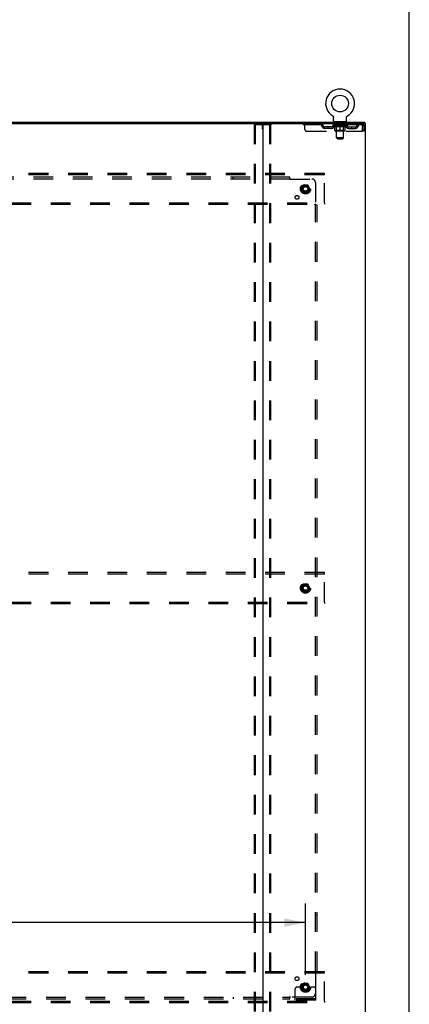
# Model space of a CAD drawing. Header units: inches. Extents: x 0 to 262, y 0 to 169.
# Tile 74 of 74: x 233 to 262, y 57 to 129. Entities that reach past the tile are written whole.
import ezdxf

# ---------------------------------------------------------------- set-up
doc = ezdxf.new("R2010")
doc.units = ezdxf.units.IN
doc.header["$LTSCALE"] = 14.384615
doc.header["$MEASUREMENT"] = 0
doc.linetypes.add('DOT', pattern=[0.2, 0.1, -0.1])
doc.linetypes.add('HIDDEN', pattern=[0.2, 0.1, -0.1])
doc.layers.get('0').update_dxf_attribs({"linetype": 'CONTINUOUS'})
for name, color, linetype in [('DEFAULT_2', 8, 'HIDDEN'), ('DIMENSIONS', 7, 'CONTINUOUS'), ('SUBPANEL', 7, 'CONTINUOUS'), ('WITNESSMARKS', 7, 'CONTINUOUS')]:
    doc.layers.add(name, color=color, linetype=linetype)
doc.styles.get("Standard").update_dxf_attribs({"font": 'arial.ttf'})
doc.dimstyles.new('DIMSTYLE_1', dxfattribs={"dimtxt": 1.153846, "dimasz": 1.538462, "dimexe": 0.09, "dimexo": 0.07, "dimgap": 0.0375, "dimtad": 0, "dimtih": 1, "dimtoh": 1, "dimzin": 4, "dimdsep": 46, "dimtxsty": 'Standard', "dimblk": '_FILLED', "dimblk1": '_FILLED', "dimblk2": '_FILLED', "dimcen": 0.09, "dimadec": 3, "dimazin": 1, "dimtfac": 1, "dimtdec": 3, "dimtofl": 0, "dimtmove": 0, "dimatfit": 3, "dimldrblk": '_FILLED', "dimfxl": 0, "dimtolj": 1, "dimtzin": 4, "dimarcsym": 0})

# ---------------------------------------------------------------- blocks, each defined once
blk = doc.blocks.new('_FILLED')
at = {"color": 0, "linetype": 'ByBlock'}
blk.add_solid([(0, 0), (-1, 0.2), (-1, -0.2)], dxfattribs=at)
blk = doc.blocks.new('*D5')
at = {"layer": 'DIMENSIONS', "color": 2, "linetype": 'Continuous'}
for p, q in [((184.966, 59.145), (184.966, 64.329)), ((253.966, 59.145), (253.966, 64.329)), ((184.966, 62.944), (211.802, 62.944)), ((253.966, 62.944), (216.988, 62.944))]:
    blk.add_line(p, q, dxfattribs=at)
at = {"layer": 'DIMENSIONS', "color": 2, "linetype": 'Continuous', "xscale": 1.5384615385, "yscale": 1.5384615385, "zscale": 1.5384615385, "rotation": 180}
blk.add_blockref('_FILLED', (184.966, 62.944), dxfattribs=at)
at = {"layer": 'DIMENSIONS', "color": 2, "linetype": 'Continuous', "xscale": 1.5384615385, "yscale": 1.5384615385, "zscale": 1.5384615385}
blk.add_blockref('_FILLED', (253.966, 62.944), dxfattribs=at)
at = {"layer": 'DIMENSIONS', "color": 2, "linetype": 'Continuous', "insert": (214.395, 63.521), "char_height": 1.1538, "width": 4.03203, "attachment_point": 2, "line_spacing_factor": 0.9}
blk.add_mtext('69.00', dxfattribs=at)

msp = doc.modelspace()

# ---------------------------------------------------------------- linework, layer by layer
at = {"color": 7, "linetype": 'Continuous'}
for p, q in [((261.538, 0), (261.538, 169.231)), ((255.95, 121.805), (255.95, 121.805)), ((255.95, 121.805), (255.953, 121.803)), ((255.953, 121.803), (255.956, 121.801)), ((255.956, 121.801), (255.958, 121.8)), ((255.958, 121.8), (255.961, 121.798)), ((255.961, 121.798), (255.965, 121.795)), ((255.965, 121.795), (255.968, 121.792)), ((255.968, 121.792), (255.971, 121.789)), ((255.971, 121.789), (255.974, 121.786)), ((255.974, 121.786), (255.977, 121.783)), ((255.977, 121.783), (255.98, 121.78)), ((255.98, 121.78), (255.983, 121.777)), ((255.983, 121.777), (255.986, 121.773)), ((255.986, 121.773), (255.989, 121.77)), ((255.988, 121.77), (255.991, 121.766)), ((255.991, 121.766), (255.993, 121.763)), ((255.993, 121.763), (255.996, 121.759)), ((255.995, 121.759), (255.998, 121.755)), ((255.998, 121.755), (256, 121.751)), ((256, 121.751), (256.001, 121.747)), ((256.001, 121.747), (256.003, 121.743)), ((256.003, 121.743), (256.005, 121.739)), ((256.005, 121.739), (256.006, 121.735)), ((256.006, 121.735), (256.007, 121.731)), ((256.012, 121.705), (256.012, 121.701)), ((256.012, 121.701), (256.012, 121.697)), ((256.012, 121.448), (256.012, 121.697)), ((256.962, 121.448), (256.962, 121.697)), ((256.965, 121.727), (256.966, 121.731)), ((256.966, 121.731), (256.968, 121.735)), ((256.968, 121.735), (256.969, 121.739)), ((256.969, 121.739), (256.971, 121.743)), ((256.971, 121.743), (256.972, 121.747)), ((256.972, 121.747), (256.974, 121.751)), ((256.974, 121.751), (256.976, 121.755)), ((256.976, 121.755), (256.978, 121.759)), ((256.978, 121.759), (256.98, 121.763)), ((256.98, 121.763), (256.983, 121.766)), ((256.983, 121.766), (256.985, 121.77)), ((256.985, 121.77), (256.988, 121.773)), ((256.988, 121.773), (256.99, 121.777)), ((256.99, 121.777), (256.993, 121.78)), ((256.993, 121.78), (256.996, 121.783)), ((256.996, 121.783), (256.999, 121.786)), ((256.999, 121.786), (257.002, 121.789)), ((257.002, 121.789), (257.006, 121.792)), ((257.006, 121.792), (257.009, 121.795)), ((257.009, 121.795), (257.012, 121.798)), ((257.012, 121.798), (257.016, 121.8)), ((257.016, 121.8), (257.017, 121.801)), ((257.016, 121.8), (257.017, 121.801)), ((257.017, 121.801), (257.02, 121.803)), ((257.02, 121.803), (257.023, 121.805)), ((257.023, 121.805), (257.023, 121.805)), ((188.051, 121.254), (250.881, 121.254)), ((256.924, 121.388), (256.049, 121.388)), ((256.049, 121.388), (256.049, 121.358)), ((256.924, 121.388), (256.924, 121.358)), ((258.285, 121.254), (258.251, 121.254)), ((258.289, 121.254), (258.289, 121.358))]:
    msp.add_line(p, q, dxfattribs=at)
at = {"color": 3, "linetype": 'Continuous'}
for p, q in [((180.643, 121.358), (258.289, 121.358)), ((250.841, 121.214), (250.841, 53.502)), ((250.881, 121.254), (258.251, 121.254)), ((258.285, 121.254), (258.341, 121.254)), ((258.341, 53.462), (258.341, 121.254))]:
    msp.add_line(p, q, dxfattribs=at)
at = {"color": 7, "linetype": 'Continuous'}
for points in [[(256.007, 121.731), (256.008, 121.727), (256.009, 121.723), (256.01, 121.718), (256.011, 121.714), (256.011, 121.71), (256.012, 121.705), (256.012, 121.701)], [(256.962, 121.697), (256.962, 121.701), (256.962, 121.705), (256.962, 121.71), (256.963, 121.714), (256.964, 121.718), (256.964, 121.723), (256.965, 121.727)], [(256.962, 121.701), (256.962, 121.705), (256.962, 121.71), (256.963, 121.714), (256.964, 121.718)]]:
    msp.add_lwpolyline(points, dxfattribs=at)
msp.add_circle((256.487, 122.712), 0.609, dxfattribs=at)
for centre, radius, start, end in [((256.487, 122.712), 1.054, 300.39933, 239.60067), ((256.072, 121.448), 0.06, 180, 270), ((256.902, 121.448), 0.06, 270, 360), ((250.801, 121.214), 0.04, 0, 90)]:
    msp.add_arc(centre, radius, start, end, dxfattribs=at)
at = {"color": 3, "linetype": 'Continuous'}
msp.add_arc((250.881, 121.214), 0.04, 90, 180, dxfattribs=at)
at = {"layer": 'DEFAULT_2', "color": 8, "linetype": 'HIDDEN'}
for p, q in [((255.95, 121.805), (255.95, 121.805)), ((255.956, 121.801), (255.958, 121.8)), ((257.023, 121.805), (257.023, 121.805)), ((250.237, 53.576), (250.237, 121.141)), ((250.258, 121.171), (251.423, 121.171)), ((250.31, 53.576), (250.31, 121.141)), ((251.371, 53.576), (251.371, 121.141)), ((251.445, 53.576), (251.445, 121.141)), ((253.799, 121.254), (253.799, 121.15)), ((258.07, 121.15), (253.799, 121.15)), ((253.924, 120.817), (253.924, 121.254)), ((254.899, 121.254), (254.899, 121.15)), ((255.855, 121.003), (255.372, 121.003)), ((255.372, 120.899), (255.372, 121.003)), ((255.855, 120.899), (255.372, 120.899)), ((255.622, 120.899), (255.622, 121.003)), ((255.981, 121.113), (255.981, 121.15)), ((256.993, 121.113), (255.981, 121.113)), ((256.108, 121.024), (255.981, 121.113)), ((255.988, 121.145), (255.988, 121.15)), ((255.995, 121.142), (255.995, 121.145)), ((255.995, 121.142), (256.978, 121.142)), ((256.002, 121.142), (256.002, 121.145)), ((256.003, 121.142), (256.003, 121.145)), ((256.011, 121.145), (256.011, 121.15)), ((256.024, 121.142), (256.024, 121.145)), ((256.026, 121.142), (256.026, 121.145)), ((256.048, 121.145), (256.048, 121.15)), ((256.049, 121.15), (256.049, 121.254)), ((256.06, 121.142), (256.06, 121.145)), ((256.062, 121.142), (256.062, 121.145)), ((256.225, 121.145), (256.065, 121.145)), ((256.099, 121.145), (256.099, 121.15)), ((256.1, 121.142), (256.1, 121.145)), ((256.101, 121.142), (256.101, 121.145)), ((256.103, 121.142), (256.103, 121.145)), ((256.108, 121.024), (256.116, 121.024)), ((256.109, 121.142), (256.109, 121.145)), ((256.109, 121.142), (256.109, 121.145)), ((256.112, 121.142), (256.112, 121.145)), ((256.114, 121.142), (256.114, 121.145)), ((256.116, 120.733), (256.116, 121.058)), ((256.118, 121.142), (256.118, 121.145)), ((256.129, 121.142), (256.129, 121.145)), ((256.142, 121.388), (256.142, 121.358)), ((256.144, 121.142), (256.144, 121.147)), ((256.144, 121.142), (256.144, 121.145)), ((256.828, 120.704), (256.146, 120.704)), ((256.16, 121.142), (256.16, 121.145)), ((256.161, 121.145), (256.161, 121.15)), ((256.169, 121.142), (256.169, 121.145)), ((256.172, 121.142), (256.172, 121.145)), ((256.177, 121.298), (256.177, 121.378)), ((256.18, 121.142), (256.18, 121.145)), ((256.246, 121.288), (256.187, 121.288)), ((256.189, 121.142), (256.189, 121.148)), ((256.201, 121.142), (256.201, 121.145)), ((256.204, 121.142), (256.204, 121.145)), ((256.237, 120.736), (256.205, 120.704)), ((256.225, 121.142), (256.225, 121.145)), ((256.279, 121.145), (256.229, 121.145)), ((256.23, 121.024), (256.374, 121.024)), ((256.234, 121.145), (256.234, 121.15)), ((256.237, 120.736), (256.237, 121.11)), ((256.737, 120.736), (256.237, 120.736)), ((256.238, 120.198), (256.238, 121.278)), ((256.239, 121.142), (256.239, 121.145)), ((256.243, 121.142), (256.243, 121.145)), ((256.248, 121.142), (256.248, 121.149)), ((256.251, 121.142), (256.251, 121.145)), ((256.26, 121.142), (256.26, 121.145)), ((256.279, 121.142), (256.279, 121.145)), ((256.339, 121.145), (256.292, 121.145)), ((256.308, 121.142), (256.308, 121.145)), ((256.314, 121.145), (256.314, 121.15)), ((256.317, 121.142), (256.317, 121.145)), ((256.319, 121.142), (256.319, 121.15)), ((256.321, 121.142), (256.321, 121.145)), ((256.327, 121.142), (256.327, 121.145)), ((256.339, 121.142), (256.339, 121.145)), ((256.403, 121.145), (256.36, 121.145)), ((256.37, 121.142), (256.37, 121.145)), ((256.395, 121.145), (256.457, 121.148)), ((256.399, 121.145), (256.399, 121.15)), ((256.399, 121.145), (256.399, 121.15)), ((256.399, 121.15), (256.399, 121.15)), ((256.399, 121.142), (256.399, 121.145)), ((256.402, 121.142), (256.402, 121.145)), ((256.403, 121.142), (256.403, 121.145)), ((256.404, 121.142), (256.404, 121.145)), ((256.432, 121.145), (256.483, 121.145)), ((256.436, 121.142), (256.436, 121.145)), ((256.44, 121.145), (256.44, 121.147)), ((256.457, 121.145), (256.457, 121.148)), ((256.47, 121.142), (256.47, 121.145)), ((256.485, 121.145), (256.485, 121.145)), ((256.485, 121.142), (256.485, 121.145)), ((256.485, 121.142), (256.485, 121.145)), ((256.487, 121.15), (256.578, 121.145)), ((256.487, 121.145), (256.487, 121.15)), ((256.487, 120.704), (256.487, 121.059)), ((256.489, 121.142), (256.489, 121.145)), ((256.489, 121.142), (256.489, 121.145)), ((256.489, 121.145), (256.489, 121.145)), ((256.503, 121.145), (256.542, 121.145)), ((256.503, 121.142), (256.503, 121.145)), ((256.538, 121.142), (256.538, 121.145)), ((256.57, 121.145), (256.614, 121.145)), ((256.57, 121.142), (256.57, 121.145)), ((256.57, 121.142), (256.57, 121.145)), ((256.571, 121.142), (256.571, 121.145)), ((256.574, 121.15), (256.575, 121.15)), ((256.574, 121.145), (256.574, 121.15)), ((256.574, 121.142), (256.574, 121.145)), ((256.575, 121.145), (256.575, 121.15)), ((256.6, 121.024), (256.744, 121.024)), ((256.603, 121.142), (256.603, 121.145)), ((256.635, 121.145), (256.682, 121.145)), ((256.635, 121.142), (256.635, 121.145)), ((256.647, 121.142), (256.647, 121.145)), ((256.653, 121.142), (256.653, 121.145)), ((256.655, 121.142), (256.655, 121.15)), ((256.657, 121.142), (256.657, 121.145)), ((256.66, 121.145), (256.66, 121.15)), ((256.666, 121.142), (256.666, 121.145)), ((256.695, 121.145), (256.744, 121.145)), ((256.695, 121.142), (256.695, 121.145)), ((256.714, 121.142), (256.714, 121.145)), ((256.723, 121.142), (256.723, 121.145)), ((256.726, 121.142), (256.726, 121.149)), ((256.787, 121.288), (256.728, 121.288)), ((256.731, 121.142), (256.731, 121.145)), ((256.734, 121.142), (256.734, 121.145)), ((256.736, 120.198), (256.736, 121.278)), ((256.737, 120.736), (256.737, 121.11)), ((256.737, 120.736), (256.769, 120.704)), ((256.74, 121.145), (256.74, 121.15)), ((256.748, 121.145), (256.909, 121.145)), ((256.748, 121.142), (256.748, 121.145)), ((256.77, 121.142), (256.77, 121.145)), ((256.772, 121.142), (256.772, 121.145)), ((256.785, 121.142), (256.785, 121.148)), ((256.794, 121.142), (256.794, 121.145)), ((256.797, 121.298), (256.797, 121.378)), ((256.801, 121.142), (256.801, 121.145)), ((256.804, 121.142), (256.804, 121.145)), ((256.812, 121.145), (256.812, 121.15)), ((256.813, 121.142), (256.813, 121.145)), ((256.83, 121.142), (256.83, 121.147)), ((256.83, 121.142), (256.83, 121.145)), ((256.832, 121.388), (256.832, 121.358)), ((256.844, 121.142), (256.844, 121.145)), ((256.856, 121.142), (256.856, 121.145)), ((256.857, 120.733), (256.857, 121.058)), ((256.857, 121.024), (256.866, 121.024)), ((256.859, 121.142), (256.859, 121.145)), ((256.862, 121.142), (256.862, 121.145)), ((256.865, 121.142), (256.865, 121.145)), ((256.865, 121.142), (256.865, 121.145)), ((256.866, 121.024), (256.993, 121.113)), ((256.87, 121.142), (256.87, 121.145)), ((256.873, 121.142), (256.873, 121.145)), ((256.873, 121.142), (256.873, 121.145)), ((256.875, 121.145), (256.875, 121.15)), ((256.911, 121.142), (256.911, 121.145)), ((256.914, 121.142), (256.914, 121.145)), ((256.924, 121.15), (256.924, 121.254)), ((256.925, 121.145), (256.925, 121.15)), ((256.948, 121.142), (256.948, 121.145)), ((256.949, 121.142), (256.949, 121.145)), ((256.962, 121.145), (256.962, 121.15)), ((256.971, 121.142), (256.971, 121.145)), ((256.971, 121.142), (256.971, 121.145)), ((256.978, 121.142), (256.978, 121.145)), ((256.985, 121.145), (256.985, 121.15)), ((256.993, 121.113), (256.993, 121.15)), ((257.118, 121.003), (257.601, 121.003)), ((257.118, 120.899), (257.601, 120.899)), ((257.351, 120.899), (257.351, 121.003)), ((257.601, 120.899), (257.601, 121.003)), ((258.07, 121.254), (258.07, 121.15)), ((258.103, 121.087), (258.103, 120.692)), ((258.237, 121.087), (258.133, 121.087)), ((258.133, 120.692), (258.133, 121.087)), ((258.237, 120.692), (258.237, 121.087)), ((254.049, 120.692), (258.103, 120.692)), ((256.736, 120.198), (256.238, 120.198)), ((256.298, 120.138), (256.238, 120.198)), ((256.298, 120.138), (256.676, 120.138)), ((256.676, 120.138), (256.736, 120.198)), ((258.237, 120.692), (258.133, 120.692)), ((255.341, 117.608), (183.591, 117.608)), ((255.341, 117.504), (183.591, 117.504)), ((255.341, 117.504), (255.341, 117.608)), ((255.341, 115.462), (255.341, 117.504)), ((253.803, 116.756), (253.648, 116.488)), ((253.648, 116.478), (253.803, 116.211)), ((254.12, 116.761), (253.811, 116.761)), ((254.283, 116.488), (254.129, 116.756)), ((254.129, 116.211), (254.283, 116.478)), ((254.12, 116.206), (253.811, 116.206)), ((183.591, 115.462), (255.341, 115.462)), ((183.591, 115.358), (255.341, 115.358)), ((255.341, 115.462), (255.341, 115.358)), ((255.341, 88.483), (183.591, 88.483)), ((255.341, 88.379), (183.591, 88.379)), ((255.341, 88.379), (255.341, 88.483)), ((255.341, 86.337), (255.341, 88.379)), ((253.803, 87.631), (253.648, 87.363)), ((253.648, 87.353), (253.803, 87.086)), ((254.12, 87.636), (253.811, 87.636)), ((254.12, 87.081), (253.811, 87.081)), ((254.283, 87.363), (254.129, 87.631)), ((254.129, 87.086), (254.283, 87.353)), ((183.591, 86.337), (255.341, 86.337)), ((183.591, 86.233), (255.341, 86.233)), ((255.341, 86.337), (255.341, 86.233)), ((255.341, 59.358), (183.591, 59.358)), ((255.341, 59.254), (183.591, 59.254)), ((255.341, 59.254), (255.341, 59.358)), ((255.341, 57.212), (255.341, 59.254)), ((253.43, 58.233), (253.341, 58.233)), ((253.551, 58.233), (253.43, 58.233)), ((253.791, 58.233), (253.551, 58.233)), ((253.803, 58.506), (253.648, 58.238)), ((253.648, 58.228), (253.803, 57.961)), ((254.12, 58.511), (253.811, 58.511)), ((254.283, 58.238), (254.129, 58.506)), ((254.129, 57.961), (254.283, 58.228)), ((254.141, 58.233), (254.38, 58.233)), ((254.502, 58.233), (254.38, 58.233)), ((254.591, 58.233), (254.502, 58.233)), ((253.216, 57.285), (253.216, 58.108)), ((254.12, 57.956), (253.811, 57.956)), ((254.716, 57.285), (254.716, 58.108)), ((183.591, 57.212), (255.341, 57.212)), ((183.591, 57.108), (255.341, 57.108)), ((254.716, 57.389), (253.216, 57.389)), ((254.716, 57.285), (253.216, 57.285)), ((253.463, 57.285), (253.463, 57.389)), ((253.719, 57.285), (253.719, 57.389)), ((254.213, 57.285), (254.213, 57.389)), ((254.469, 57.285), (254.469, 57.389)), ((255.341, 57.212), (255.341, 57.108))]:
    msp.add_line(p, q, dxfattribs=at)
for points in [[(250.237, 121.141), (250.238, 121.149), (250.24, 121.156), (250.243, 121.162), (250.248, 121.167), (250.252, 121.169), (250.258, 121.171)], [(250.332, 121.171), (250.326, 121.169), (250.321, 121.167), (250.317, 121.162), (250.313, 121.156), (250.311, 121.149), (250.31, 121.141)], [(251.371, 121.141), (251.37, 121.149), (251.368, 121.156), (251.365, 121.162), (251.361, 121.167), (251.356, 121.169), (251.35, 121.171)], [(251.423, 121.171), (251.429, 121.169), (251.434, 121.167), (251.438, 121.162), (251.442, 121.156), (251.444, 121.149), (251.445, 121.141)], [(256.236, 121.024), (256.216, 121.027), (256.197, 121.032), (256.177, 121.037), (256.157, 121.043), (256.137, 121.05), (256.116, 121.058)], [(256.116, 121.058), (256.136, 121.05), (256.155, 121.043), (256.174, 121.037), (256.193, 121.032), (256.212, 121.027), (256.23, 121.024)], [(256.487, 121.059), (256.466, 121.051), (256.446, 121.043), (256.425, 121.037), (256.406, 121.032), (256.386, 121.027), (256.366, 121.024)], [(256.374, 121.024), (256.392, 121.027), (256.411, 121.032), (256.43, 121.037), (256.449, 121.043), (256.468, 121.05), (256.487, 121.057)], [(256.607, 121.024), (256.588, 121.027), (256.568, 121.032), (256.548, 121.037), (256.528, 121.043), (256.507, 121.051), (256.487, 121.059)], [(256.487, 121.057), (256.506, 121.05), (256.525, 121.043), (256.544, 121.037), (256.563, 121.032), (256.581, 121.027), (256.6, 121.024)], [(256.857, 121.058), (256.837, 121.05), (256.816, 121.043), (256.796, 121.037), (256.777, 121.032), (256.757, 121.027), (256.737, 121.024)], [(256.744, 121.024), (256.762, 121.027), (256.781, 121.032), (256.8, 121.037), (256.819, 121.043), (256.838, 121.05), (256.857, 121.058)], [(258.075, 121.25), (258.072, 121.253), (258.07, 121.254)], [(258.084, 121.136), (258.082, 121.14), (258.079, 121.144), (258.077, 121.147), (258.075, 121.149), (258.072, 121.15), (258.07, 121.15)], [(258.075, 121.25), (258.077, 121.245), (258.079, 121.238), (258.082, 121.229), (258.084, 121.218), (258.086, 121.205), (258.089, 121.191), (258.091, 121.176), (258.093, 121.16), (258.096, 121.142), (258.098, 121.124), (258.1, 121.106), (258.103, 121.087)], [(258.084, 121.136), (258.086, 121.132), (258.089, 121.126), (258.091, 121.121), (258.093, 121.114), (258.096, 121.108), (258.098, 121.101), (258.1, 121.094), (258.103, 121.087)]]:
    msp.add_lwpolyline(points, dxfattribs=at)
for centre, radius in [((253.966, 116.483), 0.372), ((253.966, 116.483), 0.356), ((253.966, 116.483), 0.312), ((253.966, 116.483), 0.204), ((253.966, 116.483), 0.188), ((253.966, 116.483), 0.183), ((253.966, 116.483), 0.165), ((253.966, 87.358), 0.372), ((253.966, 87.358), 0.356), ((253.966, 87.358), 0.312), ((253.966, 87.358), 0.204), ((253.966, 87.358), 0.188), ((253.966, 87.358), 0.183), ((253.966, 87.358), 0.165), ((253.966, 58.233), 0.372), ((253.966, 58.233), 0.356), ((253.966, 58.233), 0.312), ((253.966, 58.233), 0.204), ((253.966, 58.233), 0.188), ((253.966, 58.233), 0.183), ((253.966, 58.233), 0.165)]:
    msp.add_circle(centre, radius, dxfattribs=at)
at = {"layer": 'DEFAULT_2', "color": 8, "linetype": 'DOT'}
for centre in [(253.966, 116.483), (253.966, 87.358), (253.966, 58.233)]:
    msp.add_circle(centre, 0.17, dxfattribs=at)
at = {"layer": 'DEFAULT_2', "color": 8, "linetype": 'HIDDEN'}
for centre, radius, start, end in [((254.049, 120.817), 0.125, 180, 270), ((255.083, 121.087), 0.167, 8.07163, 90), ((255.084, 121.088), 0.0625, 7.98631, 90), ((255.372, 121.128), 0.229, 187.98631, 270), ((255.372, 121.128), 0.125, 188.07163, 270), ((255.855, 121.128), 0.125, 270, 351.92837), ((255.855, 121.128), 0.229, 270, 352.01369), ((256.144, 121.087), 0.167, 90, 171.92837), ((256.144, 121.088), 0.0625, 90, 172.01369), ((256.146, 120.733), 0.0296, 180, 270), ((256.167, 121.378), 0.01, 0, 90), ((256.187, 121.298), 0.01, 180, 270), ((256.205, 121.11), 0.0318, 0, 90), ((256.228, 121.278), 0.01, 0, 90), ((256.746, 121.278), 0.01, 90, 180), ((256.769, 121.11), 0.0318, 90, 180), ((256.787, 121.298), 0.01, 270, 360), ((256.807, 121.378), 0.01, 90, 180), ((256.828, 120.733), 0.0296, 270, 360), ((256.829, 121.087), 0.167, 8.07163, 90), ((256.83, 121.088), 0.0625, 7.98631, 90), ((257.118, 121.128), 0.229, 187.98631, 270), ((257.118, 121.128), 0.125, 188.07163, 270), ((257.601, 121.128), 0.125, 270, 351.92837), ((257.601, 121.128), 0.229, 270, 352.01369), ((257.89, 121.087), 0.167, 90, 171.92837), ((257.89, 121.088), 0.0625, 90, 172.01369), ((258.07, 121.087), 0.167, 0, 90), ((258.07, 121.087), 0.063, 0, 90), ((253.657, 116.483), 0.01, 150.01268, 209.98829), ((253.811, 116.751), 0.01, 90.01235, 149.98915), ((254.12, 116.751), 0.01, 30.01204, 89.98872), ((254.275, 116.483), 0.01, 330.01268, 29.98829), ((253.811, 116.216), 0.01, 210.01204, 269.98872), ((254.12, 116.216), 0.01, 270.01235, 329.98915), ((253.657, 87.358), 0.01, 150.01268, 209.98829), ((253.811, 87.626), 0.01, 90.01235, 149.98915), ((253.811, 87.091), 0.01, 210.01204, 269.98872), ((254.12, 87.626), 0.01, 30.01204, 89.98872), ((254.12, 87.091), 0.01, 270.01235, 329.98915), ((254.275, 87.358), 0.01, 330.01268, 29.98829), ((253.341, 58.108), 0.125, 90, 180), ((253.657, 58.233), 0.01, 150.01268, 209.98829), ((253.966, 58.233), 0.175, 180, 360), ((253.811, 58.501), 0.01, 90.01235, 149.98915), ((254.12, 58.501), 0.01, 30.01204, 89.98872), ((254.275, 58.233), 0.01, 330.01268, 29.98829), ((254.591, 58.108), 0.125, 0, 90), ((253.811, 57.966), 0.01, 210.01204, 269.98872), ((254.12, 57.966), 0.01, 270.01235, 329.98915)]:
    msp.add_arc(centre, radius, start, end, dxfattribs=at)
for centre, major_axis, ratio, start_param, end_param in [((256.487, 121.15), (0.506, 0.005), 0.05963, 2.96643, 3.140963), ((255.965, 121.141), (0.158, 0), 0.060556, 0.430652, 1.470503), ((256.487, 121.15), (0.506, 0), 0.060556, -3.141593, -2.96706), ((255.965, 121.135), (0.158, 0.002), 0.05963, 1.376596, 1.469874), ((256.487, 121.15), (0.506, 0.011), 0.05688, 2.791345, 2.965878), ((255.945, 121.141), (0.158, 0.002), 0.05963, 0.25549, 1.295341), ((256, 121.141), (0.158, -0.002), 0.05963, 0.605815, 1.645666), ((256.487, 121.15), (0.506, -0.005), 0.05963, -2.96643, -2.791898), ((256, 121.135), (0.158, 0), 0.060556, 1.551758, 1.645036), ((255.945, 121.135), (0.158, 0.003), 0.05688, 1.20151, 1.294789), ((256.001, 121.137), (0.131, 0.001), 0.05963, 1.065228, 1.614276), ((255.985, 121.137), (0.131, 0.003), 0.05688, 0.890143, 1.43919), ((256.032, 121.137), (0.131, 0), 0.060556, 1.240391, 1.789438), ((256.487, 121.15), (0.506, 0.015), 0.052395, 2.616403, 2.790936), ((255.942, 121.141), (0.158, 0.003), 0.05688, 0.080405, 1.120256), ((256.05, 121.141), (0.158, -0.003), 0.05688, 0.7809, 1.820751), ((256.487, 121.15), (0.506, -0.011), 0.05688, -2.791345, -2.616812), ((256.05, 121.135), (0.158, -0.002), 0.05963, 1.72692, 1.820198), ((255.942, 121.135), (0.158, 0.005), 0.052395, 1.026568, 1.119847), ((255.985, 121.137), (0.131, 0.004), 0.052395, 0.715201, 1.264248), ((256.076, 121.137), (0.131, -0.001), 0.05963, 1.415553, 1.9646), ((256.487, 121.15), (0.506, 0.02), 0.046319, 2.441654, 2.616187), ((256.113, 121.141), (0.158, -0.005), 0.052395, 0.955842, 1.995693), ((256.487, 121.15), (0.506, -0.015), 0.052395, -2.616403, -2.44187), ((255.956, 121.141), (0.158, 0.005), 0.052395, -0.094537, 0.945314), ((256.113, 121.135), (0.158, -0.003), 0.05688, 1.902006, 1.995284), ((255.956, 121.135), (0.158, 0.006), 0.046319, 0.851819, 0.945098), ((255.999, 121.137), (0.131, 0.005), 0.046319, 0.540452, 1.089499), ((256.133, 121.137), (0.131, -0.003), 0.05688, 1.590638, 2.139686), ((256.487, 121.15), (0.506, 0.024), 0.038841, 2.267123, 2.441656), ((256.188, 121.141), (0.158, -0.006), 0.046319, 1.130591, 2.170442), ((255.986, 121.141), (0.158, 0.006), 0.046319, -0.269286, 0.770565), ((256.487, 121.15), (0.506, -0.02), 0.046319, -2.441654, -2.267121), ((256.188, 121.135), (0.158, -0.005), 0.052395, 2.076947, 2.170226), ((255.986, 121.135), (0.158, 0.007), 0.038841, 0.677289, 0.770567), ((256.029, 121.137), (0.131, 0.006), 0.038841, 0.365921, 0.914969), ((256.2, 121.137), (0.131, -0.004), 0.052395, 1.76558, 2.314627), ((256.487, 121.15), (0.506, 0.027), 0.030195, 2.09281, 2.267343), ((256.272, 121.141), (0.158, -0.007), 0.038841, 1.305122, 2.344973), ((256.03, 121.141), (0.158, 0.007), 0.038841, -0.443817, 0.596034), ((256.487, 121.15), (0.506, -0.024), 0.038841, -2.267123, -2.092591), ((256.272, 121.135), (0.158, -0.006), 0.046319, 2.251696, 2.344975), ((256.03, 121.135), (0.158, 0.008), 0.030195, 0.502975, 0.596254), ((256.072, 121.137), (0.131, 0.007), 0.030195, 0.191608, 0.740655), ((256.277, 121.137), (0.131, -0.005), 0.046319, 1.940329, 2.489376), ((256.089, 121.141), (0.158, 0.008), 0.030195, -0.61813, 0.421721), ((256.487, 121.15), (0.506, 0.029), 0.020645, 1.918687, 2.09322), ((256.362, 121.141), (0.158, -0.008), 0.030195, 1.479435, 2.519286), ((256.487, 121.15), (0.506, -0.027), 0.030195, -2.09281, -1.918277), ((256.362, 121.135), (0.158, -0.007), 0.038841, 2.426227, 2.519505), ((256.089, 121.135), (0.158, 0.009), 0.020645, 0.328852, 0.422131), ((256.128, 121.137), (0.131, 0.007), 0.020645, 0.017485, 0.566532), ((256.359, 121.137), (0.131, -0.006), 0.038841, 2.11486, 2.663907), ((256.16, 121.141), (0.158, 0.009), 0.020645, -0.792253, 0.247598), ((256.487, 121.15), (0.506, 0.03), 0.010478, 1.744704, 1.919237), ((256.456, 121.141), (0.158, -0.009), 0.020645, 1.653558, 2.693409), ((256.487, 121.15), (0.506, -0.029), 0.020645, -1.918687, -1.744154), ((256.456, 121.135), (0.158, -0.008), 0.030195, 2.60054, 2.693819), ((256.16, 121.135), (0.158, 0.009), 0.010478, 0.154869, 0.248148), ((256.195, 121.137), (0.131, 0.008), 0.010478, 6.126688, 6.675735), ((256.446, 121.137), (0.131, -0.007), 0.030195, 2.289173, 2.83822), ((256.241, 121.141), (0.158, 0.009), 0.010478, -0.966236, -0.000846), ((256.551, 121.141), (0.158, -0.009), 0.010478, 1.827541, 2.867392), ((256.487, 121.15), (0.506, -0.03), 0.010478, -1.744704, -1.570171), ((256.551, 121.135), (0.158, -0.009), 0.020645, 2.774664, 2.867942), ((256.534, 121.137), (0.131, -0.007), 0.020645, 2.463296, 3.012344), ((256.422, 121.141), (0.158, 0.009), 0.010478, 0.274201, 1.314052), ((256.353, 121.137), (0.131, 0.008), 0.010478, -0.000298, 0.504314), ((256.329, 121.135), (0.158, 0.009), 0.010478, 0.192946, 0.399283), ((256.487, 121.15), (0.506, 0.03), 0.010478, -1.578586, -1.396888), ((256.644, 121.135), (0.158, -0.009), 0.010478, 2.948646, 3.041925), ((256.62, 121.137), (0.131, -0.008), 0.010478, 2.637279, 3.142076), ((256.517, 121.141), (0.158, 0.009), 0.020645, 0.448184, 1.488034), ((256.44, 121.137), (0.131, 0.007), 0.020645, 0.129249, 0.678296), ((256.422, 121.135), (0.158, 0.009), 0.020645, 0.273651, 0.366929), ((256.733, 121.141), (0.158, -0.009), 0.010478, -3.140747, -2.175357), ((256.487, 121.15), (0.506, 0.029), 0.020645, -1.397439, -1.222906), ((256.487, 121.15), (0.506, -0.03), 0.010478, 1.222355, 1.396888), ((256.611, 121.141), (0.158, 0.008), 0.030195, 0.622307, 1.662158), ((256.528, 121.137), (0.131, 0.007), 0.030195, 0.303372, 0.852419), ((256.778, 121.137), (0.131, -0.008), 0.010478, 2.749043, 3.29809), ((256.813, 121.141), (0.158, -0.009), 0.020645, 2.893995, 3.933846), ((256.517, 121.135), (0.158, 0.008), 0.030195, 0.447774, 0.541052), ((256.813, 121.135), (0.158, -0.009), 0.010478, 2.893445, 2.986723), ((256.487, 121.15), (0.506, 0.027), 0.030195, -1.223315, -1.048783), ((256.487, 121.15), (0.506, -0.029), 0.020645, 1.048373, 1.222906), ((256.702, 121.141), (0.158, 0.007), 0.038841, 0.79662, 1.836471), ((256.614, 121.137), (0.131, 0.006), 0.038841, 0.477686, 1.026733), ((256.845, 121.137), (0.131, -0.007), 0.020645, 2.57506, 3.124108), ((256.884, 121.141), (0.158, -0.008), 0.030195, 2.719872, 3.759723), ((256.785, 121.141), (0.158, 0.006), 0.046319, 0.971151, 2.011002), ((256.611, 121.135), (0.158, 0.007), 0.038841, 0.622087, 0.715366), ((256.884, 121.135), (0.158, -0.009), 0.020645, 2.719462, 2.812741), ((256.487, 121.15), (0.506, 0.024), 0.038841, -1.049002, -0.874469), ((256.487, 121.15), (0.506, -0.027), 0.030195, 0.87425, 1.048783), ((256.697, 121.137), (0.131, 0.005), 0.046319, 0.652216, 1.201263), ((256.86, 121.141), (0.158, 0.005), 0.052395, 1.1459, 2.185751), ((256.901, 121.137), (0.131, -0.007), 0.030195, 2.400937, 2.949985), ((256.943, 121.141), (0.158, -0.007), 0.038841, 2.545558, 3.585409), ((256.773, 121.137), (0.131, 0.004), 0.052395, 0.826965, 1.376012), ((256.702, 121.135), (0.158, 0.006), 0.046319, 0.796618, 0.889896), ((256.943, 121.135), (0.158, -0.008), 0.030195, 2.545339, 2.638617), ((256.923, 121.141), (0.158, 0.003), 0.05688, 1.320842, 2.360692), ((256.487, 121.15), (0.506, 0.02), 0.046319, -0.874471, -0.699939), ((256.487, 121.15), (0.506, -0.024), 0.038841, 0.699936, 0.874469), ((256.988, 121.141), (0.158, -0.006), 0.046319, 2.371028, 3.410879), ((256.945, 121.137), (0.131, -0.006), 0.038841, 2.226624, 2.775671), ((256.974, 121.141), (0.158, 0.002), 0.05963, 1.495927, 2.535778), ((256.841, 121.137), (0.131, 0.003), 0.05688, 1.001907, 1.550954), ((257.018, 121.141), (0.158, -0.005), 0.052395, 2.196279, 3.23613), ((256.785, 121.135), (0.158, 0.005), 0.052395, 0.971367, 1.064645), ((256.974, 121.137), (0.131, -0.005), 0.046319, 2.052093, 2.601141), ((257.009, 121.141), (0.158, 0), 0.060556, 1.671089, 2.71094), ((256.988, 121.135), (0.158, -0.007), 0.038841, 2.371026, 2.464304), ((257.031, 121.141), (0.158, -0.003), 0.05688, 2.021337, 3.061188), ((256.487, 121.15), (0.506, 0.015), 0.052395, -0.699723, -0.52519), ((256.487, 121.15), (0.506, -0.02), 0.046319, 0.525406, 0.699939), ((257.028, 121.141), (0.158, -0.002), 0.05963, 1.846251, 2.886102), ((256.898, 121.137), (0.131, 0.001), 0.05963, 1.176993, 1.72604), ((256.989, 121.137), (0.131, -0.004), 0.052395, 1.877344, 2.426392), ((256.942, 121.137), (0.131, 0), 0.060556, 1.352155, 1.901202), ((256.988, 121.137), (0.131, -0.003), 0.05688, 1.702402, 2.25145), ((256.973, 121.137), (0.131, -0.001), 0.05963, 1.527317, 2.076364), ((256.86, 121.135), (0.158, 0.003), 0.05688, 1.146309, 1.239587), ((257.018, 121.135), (0.158, -0.006), 0.046319, 2.196495, 2.289773), ((256.487, 121.15), (0.506, 0.011), 0.05688, -0.524781, -0.350248), ((256.487, 121.15), (0.506, -0.015), 0.052395, 0.350657, 0.52519), ((256.923, 121.135), (0.158, 0.002), 0.05963, 1.321394, 1.414673), ((257.031, 121.135), (0.158, -0.005), 0.052395, 2.021746, 2.115024), ((256.487, 121.15), (0.506, 0.005), 0.05963, -0.349695, -0.175162), ((256.487, 121.15), (0.506, -0.011), 0.05688, 0.175715, 0.350248), ((256.974, 121.135), (0.158, 0), 0.060556, 1.496556, 1.589835), ((257.028, 121.135), (0.158, -0.003), 0.05688, 1.846804, 1.940083), ((257.009, 121.135), (0.158, -0.002), 0.05963, 1.671719, 1.764997), ((256.487, 121.15), (0.506, 0), 0.060556, -0.174533, 0), ((256.487, 121.15), (0.506, -0.005), 0.05963, 0.000629, 0.175162)]:
    msp.add_ellipse(centre, major_axis=major_axis, ratio=ratio, start_param=start_param, end_param=end_param, dxfattribs=at)
at = {"layer": 'SUBPANEL', "color": 8, "linetype": 'HIDDEN'}
for p, q in [((252.81, 117.327), (186.122, 117.327)), ((252.81, 117.202), (186.122, 117.202)), ((248.685, 117.202), (248.685, 117.327)), ((252.81, 117.161), (252.81, 117.327)), ((252.845, 117.202), (254.435, 117.202)), ((254.685, 116.952), (254.685, 115.362)), ((254.644, 115.327), (254.81, 115.327)), ((254.685, 59.389), (254.685, 115.327)), ((254.703, 115.344), (254.696, 115.351)), ((254.81, 59.389), (254.81, 115.327)), ((254.685, 111.202), (254.81, 111.202)), ((254.685, 63.514), (254.81, 63.514)), ((254.644, 59.389), (254.81, 59.389)), ((254.685, 59.354), (254.685, 57.764)), ((186.122, 57.514), (252.81, 57.514)), ((248.685, 57.514), (248.685, 57.389)), ((252.81, 57.389), (252.81, 57.555)), ((252.827, 57.496), (252.834, 57.503)), ((254.435, 57.514), (252.845, 57.514)), ((186.122, 57.389), (252.81, 57.389))]:
    msp.add_line(p, q, dxfattribs=at)
for points in [[(252.81, 117.24), (252.811, 117.238), (252.813, 117.236), (252.815, 117.233), (252.817, 117.231), (252.818, 117.229), (252.82, 117.227), (252.822, 117.226), (252.823, 117.224), (252.825, 117.222), (252.827, 117.221), (252.832, 117.215)], [(252.81, 117.161), (252.811, 117.162), (252.813, 117.162), (252.815, 117.163), (252.816, 117.164), (252.818, 117.165), (252.819, 117.167), (252.821, 117.168), (252.822, 117.169), (252.824, 117.171), (252.825, 117.173), (252.827, 117.174), (252.828, 117.176), (252.829, 117.178), (252.831, 117.18), (252.832, 117.183), (252.835, 117.187)], [(252.832, 117.215), (252.834, 117.213), (252.836, 117.211), (252.838, 117.209), (252.84, 117.207), (252.842, 117.205), (252.843, 117.204), (252.845, 117.202)], [(252.835, 117.187), (252.836, 117.19), (252.838, 117.192), (252.839, 117.194), (252.841, 117.196), (252.842, 117.198), (252.843, 117.2), (252.845, 117.202)], [(254.644, 115.327), (254.644, 115.329), (254.645, 115.33), (254.646, 115.332), (254.647, 115.334), (254.648, 115.335), (254.649, 115.337), (254.651, 115.338), (254.652, 115.34), (254.654, 115.341), (254.655, 115.343), (254.657, 115.344), (254.659, 115.345), (254.661, 115.347), (254.663, 115.348), (254.665, 115.349)], [(254.665, 115.349), (254.67, 115.352), (254.672, 115.353), (254.674, 115.355), (254.677, 115.356), (254.679, 115.358), (254.681, 115.359), (254.683, 115.361), (254.685, 115.362)], [(254.696, 115.351), (254.694, 115.353), (254.692, 115.355), (254.69, 115.357), (254.688, 115.359), (254.686, 115.361), (254.685, 115.362)], [(254.723, 115.327), (254.721, 115.329), (254.718, 115.33), (254.716, 115.332), (254.714, 115.334), (254.712, 115.336), (254.71, 115.337), (254.708, 115.339), (254.707, 115.341), (254.705, 115.342), (254.703, 115.344)], [(254.644, 59.389), (254.644, 59.388), (254.645, 59.386), (254.646, 59.384), (254.647, 59.383), (254.648, 59.381), (254.649, 59.38), (254.651, 59.378), (254.652, 59.376), (254.654, 59.375), (254.655, 59.374), (254.657, 59.372), (254.659, 59.371), (254.661, 59.37), (254.663, 59.368), (254.665, 59.367), (254.67, 59.364)], [(254.67, 59.364), (254.672, 59.363), (254.674, 59.361), (254.677, 59.36), (254.679, 59.358), (254.681, 59.357), (254.683, 59.355), (254.685, 59.354)], [(254.698, 59.367), (254.696, 59.365), (254.694, 59.363), (254.692, 59.361), (254.69, 59.359), (254.688, 59.357), (254.686, 59.356), (254.685, 59.354)], [(254.723, 59.389), (254.721, 59.388), (254.718, 59.386), (254.716, 59.384), (254.714, 59.382), (254.712, 59.381), (254.71, 59.379), (254.708, 59.377), (254.707, 59.376), (254.705, 59.374), (254.703, 59.372), (254.698, 59.367)], [(252.81, 57.555), (252.811, 57.555), (252.813, 57.554), (252.815, 57.553), (252.816, 57.552), (252.818, 57.551), (252.819, 57.55), (252.821, 57.548), (252.822, 57.547), (252.824, 57.545), (252.825, 57.544), (252.827, 57.542), (252.828, 57.54), (252.829, 57.538), (252.831, 57.536), (252.832, 57.534)], [(252.81, 57.476), (252.811, 57.478), (252.813, 57.481), (252.815, 57.483), (252.817, 57.485), (252.818, 57.487), (252.82, 57.489), (252.822, 57.491), (252.823, 57.492), (252.825, 57.494), (252.827, 57.496)], [(252.832, 57.534), (252.835, 57.529), (252.836, 57.527), (252.838, 57.524), (252.839, 57.522), (252.841, 57.52), (252.842, 57.518), (252.843, 57.516), (252.845, 57.514)], [(252.834, 57.503), (252.836, 57.505), (252.838, 57.507), (252.84, 57.509), (252.842, 57.511), (252.843, 57.513), (252.845, 57.514)]]:
    msp.add_lwpolyline(points, dxfattribs=at)
for centre, radius in [((253.966, 116.483), 0.25), ((253.347, 115.864), 0.141), ((253.966, 87.358), 0.25), ((253.347, 58.852), 0.141), ((253.966, 58.233), 0.25)]:
    msp.add_circle(centre, radius, dxfattribs=at)
for centre, start, end in [((254.435, 116.952), 0, 90), ((254.435, 57.764), 270, 360)]:
    msp.add_arc(centre, 0.25, start, end, dxfattribs=at)
at = {"layer": 'WITNESSMARKS', "color": 40, "linetype": 'Continuous'}
for p, q in [((250.778, 121.129), (250.903, 121.129)), ((250.778, 121.067), (250.903, 121.067)), ((250.778, 121.004), (250.903, 121.004)), ((250.778, 120.879), (250.903, 120.879))]:
    msp.add_line(p, q, dxfattribs=at)

# ---------------------------------------------------------------- dimensions: what is measured, and where the dimension line sits
at = {"layer": 'DIMENSIONS', "color": 2, "linetype": 'Continuous'}
dim = msp.add_linear_dim(base=(253.966, 62.944), p1=(184.966, 59.075), p2=(253.966, 59.075), dimstyle='DIMSTYLE_1', dxfattribs=at)
dim.commit()
dim.dimension.update_dxf_attribs({"geometry": '*D5', "text_midpoint": (214.386, 62.938), "dimtype": 160})

doc.saveas('drawing.dxf')
